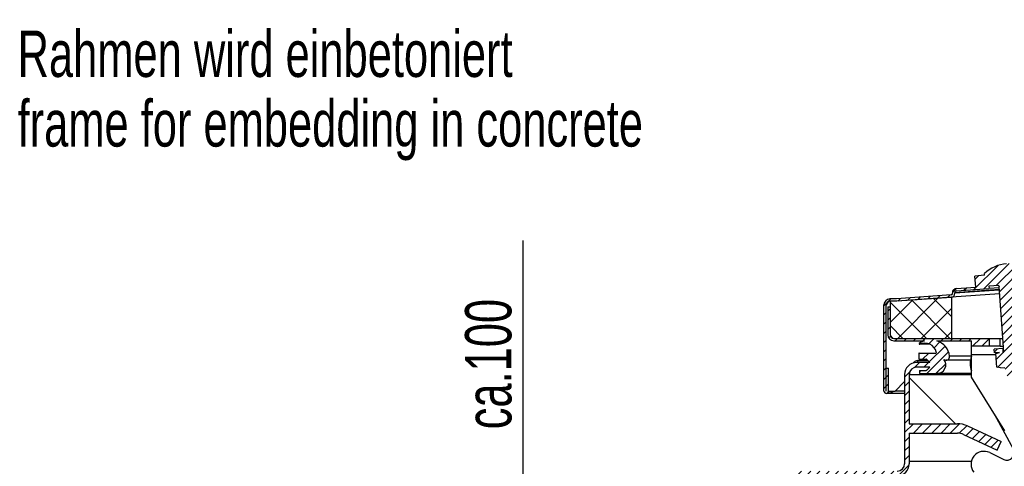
# Model space of a CAD drawing. Header units: millimetres. Extents: x 0 to 4200, y 0 to 2970.
# Tile 10 of 22: x 355 to 885, y 2189 to 2429. Entities that reach past the tile are written whole.
import ezdxf

# ---------------------------------------------------------------- set-up
doc = ezdxf.new("R2010")
doc.units = ezdxf.units.MM
doc.header["$LTSCALE"] = 231
doc.layers.get('0').update_dxf_attribs({"linetype": 'CONTINUOUS'})
for name, color, linetype in [('_2D-BEM', 7, 'CONTINUOUS'), ('_2D-GRUPPEN', 7, 'CONTINUOUS'), ('_ZEICHNUNGSELEM', 7, 'CONTINUOUS')]:
    doc.layers.add(name, color=color, linetype=linetype)
doc.styles.get("Standard").update_dxf_attribs({"font": 'txt', "width": 0.7})
doc.dimstyles.new('DIMSTYLE_1', dxfattribs={"dimtxt": 25, "dimasz": 35, "dimexe": 2, "dimexo": 1, "dimtad": 1, "dimdec": 1, "dimtxsty": 'STANDARD', "dimblk": '_FILLED', "dimblk1": '_FILLED', "dimblk2": '_FILLED', "dimcen": 0.09, "dimadec": 1, "dimazin": 2, "dimtp": 0.3, "dimtm": 0.3, "dimtfac": 1, "dimtdec": -1, "dimtofl": 0, "dimtmove": 0, "dimatfit": 3, "dimldrblk": '_FILLED', "dimfxl": 1, "dimtolj": 1, "dimarcsym": 0})

# ---------------------------------------------------------------- blocks, each defined once
blk = doc.blocks.new('_FILLED')
at = {"color": 0, "linetype": 'BYBLOCK'}
blk.add_solid([(0, 0), (-1, 0.1428571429), (-1, -0.1428571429)], dxfattribs=at)
blk = doc.blocks.new('*D0')
at = {"layer": '_2D-BEM', "color": 2, "linetype": 'CONTINUOUS'}
for p, q in [((625.6724508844, 2131.4980383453), (625.6724508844, 2310.4571519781)), ((619.4224508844, 2183.6710856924), (605.6724508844, 2183.6710856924)), ((683.7211471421, 2183.6710856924), (619.4224508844, 2183.6710856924)), ((625.6724508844, 2183.6710856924), (625.6724508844, 2131.4980383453)), ((625.6724508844, 2079.3249909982), (625.6724508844, 2131.4980383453)), ((619.4224508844, 2079.3249909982), (605.6724508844, 2079.3249909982)), ((769.839093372, 2079.3249909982), (619.4224508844, 2079.3249909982))]:
    blk.add_line(p, q, dxfattribs=at)
at = {"layer": '_2D-BEM', "color": 2, "linetype": 'CONTINUOUS', "xscale": 35, "yscale": 35, "zscale": 35}
for p, rotation in [((625.6724508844, 2183.6710856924), 90), ((625.6724508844, 2079.3249909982), 270)]:
    blk.add_blockref('_FILLED', p, dxfattribs=dict(at, rotation=rotation))
at = {"layer": '_2D-BEM', "color": 2, "linetype": 'CONTINUOUS', "insert": (594.4224508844, 2208.6714376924), "char_height": 25, "width": 152.6785714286, "attachment_point": 1, "rotation": 90, "line_spacing_factor": 0.9}
blk.add_mtext('ca.100', dxfattribs=at)

msp = doc.modelspace()

# ---------------------------------------------------------------- hatches: boundary and pattern name
at = {"linetype": 'CONTINUOUS'}
h = msp.add_hatch(dxfattribs=at)
h.set_pattern_fill('A', color=2, scale=3.5117968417, angle=45, style=0, pattern_type=0)
h.set_pattern_definition([(45, (0, 0), (-2.4832153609, 2.4832153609), [])])
edge = h.paths.add_edge_path()
edge.add_line((1696.7211471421, 2183.6710856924), (1641.3417305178, 2183.6710856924))
edge.add_arc((1641.3417305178, 2191.2916690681), 7.6205833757, 180, 270)
edge.add_line((1633.7211471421, 2191.2916690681), (1633.7211471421, 2238.0505023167))
edge.add_arc((1629.1005637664, 2238.0505023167), 4.6205833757, 0, 90)
edge.add_line((1629.1005637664, 2242.6710856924), (1622.0909032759, 2242.6710856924))
edge.add_line((1622.0909032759, 2242.6710856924), (1624.171025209, 2240.5909637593))
edge.add_arc((1624.5811471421, 2241.0010856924), 0.58, 225, 270)
edge.add_line((1624.5811471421, 2240.4210856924), (1628.1211471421, 2240.4210856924))
edge.add_line((1628.1211471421, 2240.4210856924), (1628.1211471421, 2238.7210856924))
edge.add_line((1618.7211471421, 2238.7210856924), (1628.1211471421, 2238.7210856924))
edge.add_arc((1618.7211471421, 2243.4210856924), 4.7, 141.9878905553, 270)
edge.add_arc((1613.8336388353, 2247.8010856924), 1.9, 172.3377443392, 308.5652107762)
edge.add_arc((1622.1586373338, 2246.6810856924), 10.3, 108.9801928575, 172.3377443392)
edge.add_line((1323.9211471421, 2256.4210856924), (1618.8086522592, 2256.4210856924))
edge.add_arc((1323.9211471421, 2254.6710856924), 1.75, 90, 180)
edge.add_line((1322.1711471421, 2247.6710856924), (1322.1711471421, 2254.6710856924))
edge.add_line((1320.9211471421, 2247.6710856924), (1322.1711471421, 2247.6710856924))
edge.add_line((1320.9211471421, 2247.6710856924), (1320.9211471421, 2254.6710856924))
edge.add_arc((1323.9211471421, 2254.6710856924), 3, 90, 180)
edge.add_line((1323.9211471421, 2257.6710856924), (1661.4404220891, 2257.6710856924))
edge.add_arc((1661.4404220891, 2259.6518107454), 1.9807250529, 270, 360)
edge.add_line((1663.4211471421, 2274.6710856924), (1663.4211471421, 2259.6518107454))
edge.add_line((1664.6711471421, 2274.6710856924), (1663.4211471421, 2274.6710856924))
edge.add_line((1664.6711471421, 2274.6710856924), (1664.6711471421, 2259.6518107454))
edge.add_arc((1661.4404220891, 2259.6518107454), 3.2307250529, 270, 360)
edge.add_line((1625.5086224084, 2256.4210856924), (1661.4404220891, 2256.4210856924))
edge.add_arc((1622.1586373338, 2246.6810856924), 10.3, 53.1301023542, 71.0198071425)
edge.add_arc((1628.1886373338, 2254.7210856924), 0.25, 244.4561633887, 53.1301023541)
edge.add_arc((1625.321147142, 2248.7210856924), 6.4, 64.4561633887, 165.2716043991)
edge.add_arc((1619.615010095, 2250.2210856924), 0.5, 165.2716043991, 270)
edge.add_line((1619.615010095, 2249.7210856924), (1628.4211471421, 2249.7210856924))
edge.add_arc((1628.4211471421, 2249.6210856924), 0.1, 0, 90)
edge.add_line((1628.5211471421, 2249.6210856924), (1628.5211471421, 2246.5510856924))
edge.add_arc((1628.4211471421, 2246.5510856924), 0.1, 270, 360)
edge.add_line((1628.2165410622, 2246.4510856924), (1628.4211471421, 2246.4510856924))
edge.add_arc((1628.2165410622, 2246.5510856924), 0.1, 197.4576031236, 270)
edge.add_line((1628.1211471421, 2246.5210856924), (1628.1211471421, 2246.4210856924))
edge.add_line((1624.5811471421, 2246.4210856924), (1628.1211471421, 2246.4210856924))
edge.add_arc((1624.5811471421, 2245.8410856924), 0.58, 90, 135)
edge.add_line((1624.171025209, 2246.2512076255), (1623.5909032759, 2245.6710856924))
edge.add_line((1629.1005637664, 2245.6710856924), (1623.5909032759, 2245.6710856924))
edge.add_arc((1629.1005637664, 2238.0505023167), 7.6205833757, 0, 90)
edge.add_line((1636.7211471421, 2191.2916690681), (1636.7211471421, 2238.0505023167))
edge.add_arc((1641.3417305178, 2191.2916690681), 4.6205833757, 180, 270)
edge.add_line((1696.7211471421, 2186.6710856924), (1641.3417305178, 2186.6710856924))
edge.add_line((1696.7211471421, 2186.6710856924), (1696.7211471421, 2183.6710856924))
edge = h.paths.add_edge_path()
edge.add_line((827.2791857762, 2183.6710856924), (773.2211471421, 2183.6710856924))
edge.add_line((773.2211471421, 2183.6710856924), (790.2211471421, 2183.6710856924))
edge.add_line((790.2211471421, 2183.6710856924), (790.2211471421, 2181.1710856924))
edge.add_line((773.2211471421, 2181.1710856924), (790.2211471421, 2181.1710856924))
edge.add_arc((773.2211471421, 2183.6710856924), 2.5, 90, 270)
edge.add_line((827.2791857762, 2186.1710856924), (773.2211471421, 2186.1710856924))
edge.add_arc((827.2791857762, 2190.1130470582), 3.9419613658, 270, 360)
edge.add_line((831.2211471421, 2238.2291243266), (831.2211471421, 2190.1130470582))
edge.add_arc((837.6631085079, 2238.2291243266), 6.4419613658, 90, 180)
edge.add_line((844.8513910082, 2244.6710856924), (837.6631085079, 2244.6710856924))
edge.add_line((843.2712690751, 2246.2512076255), (844.8513910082, 2244.6710856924))
edge.add_arc((842.8611471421, 2245.8410856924), 0.58, 45, 90)
edge.add_line((839.3211471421, 2246.4210856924), (842.8611471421, 2246.4210856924))
edge.add_line((839.3211471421, 2246.5210856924), (839.3211471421, 2246.4210856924))
edge.add_arc((839.2257532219, 2246.5510856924), 0.1, 270, 342.5423968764)
edge.add_line((839.0211471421, 2246.4510856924), (839.2257532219, 2246.4510856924))
edge.add_arc((839.0211471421, 2246.5510856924), 0.1, 180, 270)
edge.add_line((838.9211471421, 2249.6210856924), (838.9211471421, 2246.5510856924))
edge.add_arc((839.0211471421, 2249.6210856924), 0.1, 90, 180)
edge.add_line((839.0211471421, 2249.7210856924), (847.8272841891, 2249.7210856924))
edge.add_arc((847.8272841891, 2250.2210856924), 0.5, 270, 14.7283956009)
edge.add_arc((842.1211471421, 2248.7210856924), 6.4, 14.7283956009, 115.5438366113)
edge.add_arc((839.2536569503, 2254.7210856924), 0.25, 126.8698976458, 295.5438366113)
edge.add_arc((845.2836569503, 2246.6810856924), 10.3, 108.9801928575, 126.8698976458)
edge.add_line((825.401872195, 2256.4210856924), (841.9336718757, 2256.4210856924))
edge.add_arc((825.401872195, 2259.6518107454), 3.2307250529, 180, 270)
edge.add_line((822.1711471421, 2274.6710856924), (822.1711471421, 2259.6518107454))
edge.add_line((822.1711471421, 2274.6710856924), (823.4211471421, 2274.6710856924))
edge.add_line((823.4211471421, 2274.6710856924), (823.4211471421, 2259.6518107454))
edge.add_arc((825.401872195, 2259.6518107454), 1.9807250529, 180, 270)
edge.add_line((825.401872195, 2257.6710856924), (876.7711471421, 2257.6710856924))
edge.add_line((876.7711471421, 2257.6710856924), (876.7711471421, 2253.4210856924))
edge.add_line((876.7711471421, 2253.4210856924), (867.2711471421, 2253.4210856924))
edge.add_line((867.2711471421, 2253.4210856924), (867.2711471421, 2256.4210856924))
edge.add_line((848.6336420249, 2256.4210856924), (867.2711471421, 2256.4210856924))
edge.add_arc((845.2836569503, 2246.6810856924), 10.3, 7.6622556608, 71.0198071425)
edge.add_arc((853.6086554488, 2247.8010856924), 1.9, 231.4347892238, 7.6622556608)
edge.add_arc((848.7211471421, 2243.4210856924), 4.7, 270, 38.0121094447)
edge.add_line((839.3211471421, 2238.7210856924), (848.7211471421, 2238.7210856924))
edge.add_line((839.3211471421, 2240.4210856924), (839.3211471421, 2238.7210856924))
edge.add_line((839.3211471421, 2240.4210856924), (842.8611471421, 2240.4210856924))
edge.add_arc((842.8611471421, 2241.0010856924), 0.58, 270, 315)
edge.add_line((844.8513910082, 2242.1710856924), (843.2712690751, 2240.5909637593))
edge.add_line((844.8513910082, 2242.1710856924), (837.6631085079, 2242.1710856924))
edge.add_arc((837.6631085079, 2238.2291243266), 3.9419613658, 90, 180)
edge.add_line((833.7211471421, 2238.2291243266), (833.7211471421, 2211.6710856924))
edge.add_line((833.7211471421, 2211.6710856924), (859.6425577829, 2211.6710856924))
edge.add_arc((859.6425577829, 2198.7484404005), 12.9226452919, 65, 90)
edge.add_line((865.1039036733, 2210.4603344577), (883.1588332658, 2202.0411825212))
edge.add_line((881.0457419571, 2197.509643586), (883.1588332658, 2202.0411825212))
edge.add_line((862.9908123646, 2205.9287955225), (881.0457419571, 2197.509643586))
edge.add_arc((859.6425577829, 2198.7484404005), 7.9226452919, 65, 90)
edge.add_line((833.7211471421, 2206.6710856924), (859.6425577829, 2206.6710856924))
edge.add_line((833.7211471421, 2206.6710856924), (833.7211471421, 2190.1130470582))
edge.add_arc((827.2791857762, 2190.1130470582), 6.4419613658, 270, 360)
edge = h.paths.add_edge_path()
edge.add_line((1663.4904220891, 2277.6710856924), (1659.8711471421, 2277.6710856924))
edge.add_line((1659.8711471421, 2277.6710856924), (1323.7035349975, 2302.1193898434))
edge.add_arc((1323.9211399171, 2305.111487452), 2.9999997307, 179.9999999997, 265.8403992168)
edge.add_line((1320.9211471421, 2305.111487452), (1320.9211471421, 2317.9580493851))
edge.add_line((1320.9211471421, 2317.9580493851), (1322.1711471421, 2317.9580493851))
edge.add_line((1322.1711471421, 2305.111487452), (1322.1711471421, 2317.9580493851))
edge.add_arc((1323.9211399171, 2305.111487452), 1.7499998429, 179.9999999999, 265.8403992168)
edge.add_line((1659.9165412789, 2278.9210856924), (1323.794203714, 2303.3660971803))
edge.add_line((1663.4904220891, 2278.9210856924), (1659.9165412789, 2278.9210856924))
edge.add_arc((1663.4904220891, 2275.6903606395), 3.2307250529, 0, 90)
edge.add_line((1666.7211471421, 2229.2710856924), (1666.7211471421, 2275.6903606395))
edge.add_arc((1665.4711471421, 2229.2710856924), 1.25, 180, 360)
edge.add_line((1664.2211471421, 2229.2710856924), (1664.2211471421, 2241.5710856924))
edge.add_line((1665.4711471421, 2241.5710856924), (1664.2211471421, 2241.5710856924))
edge.add_line((1665.4711471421, 2229.2710856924), (1665.4711471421, 2241.5710856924))
edge.add_line((1665.4711471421, 2229.2710856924), (1665.4711471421, 2275.6903606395))
edge.add_arc((1663.4904220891, 2275.6903606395), 1.9807250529, 0, 90)
edge = h.paths.add_edge_path()
edge.add_line((826.9711471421, 2277.6710856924), (823.351872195, 2277.6710856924))
edge.add_arc((823.351872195, 2275.6903606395), 1.9807250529, 90, 180)
edge.add_line((821.3711471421, 2229.2710856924), (821.3711471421, 2275.6903606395))
edge.add_line((821.3711471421, 2229.2710856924), (821.3711471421, 2241.5710856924))
edge.add_line((821.3711471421, 2241.5710856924), (822.6211471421, 2241.5710856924))
edge.add_line((822.6211471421, 2229.2710856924), (822.6211471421, 2241.5710856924))
edge.add_arc((821.3711471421, 2229.2710856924), 1.25, 180, 360)
edge.add_line((820.1211471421, 2229.2710856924), (820.1211471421, 2275.6903606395))
edge.add_arc((823.351872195, 2275.6903606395), 3.2307250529, 90, 180)
edge.add_line((826.9257530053, 2278.9210856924), (823.351872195, 2278.9210856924))
edge.add_line((856.3227189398, 2281.0590250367), (826.9257530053, 2278.9210856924))
edge.add_arc((856.2683177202, 2281.8070494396), 0.75, 274.1596, 4.1596)
edge.add_line((857.016342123, 2281.8614506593), (856.9982083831, 2282.1107921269))
edge.add_arc((859.2422815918, 2282.2739957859), 2.25, 94.1596, 184.1596)
edge.add_line((859.0790779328, 2284.5180689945), (869.5661318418, 2285.2807560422))
edge.add_line((869.5661318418, 2285.2807560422), (869.1309220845, 2291.2649512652))
edge.add_line((874.2922904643, 2291.6403196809), (869.1309220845, 2291.2649512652))
edge.add_line((874.2922904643, 2291.6403196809), (874.2268710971, 2292.5398451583))
edge.add_arc((887.5872579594, 2278.7507167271), 19.2, 94.1596, 134.0952678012)
edge.add_arc((887.5872579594, 2278.7507167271), 19.2, 54.2239321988, 94.1596)
edge.add_line((898.8773591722, 2293.428306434), (898.811939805, 2294.3278319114))
edge.add_line((907.6209221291, 2294.0641954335), (898.8773591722, 2293.428306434))
edge.add_line((907.6209221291, 2294.0641954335), (910.3669974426, 2334.9721295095))
edge.add_line((910.3669974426, 2334.9721295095), (904.0811441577, 2335.3940874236))
edge.add_line((904.0811441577, 2335.3940874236), (905.7555803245, 2360.3379496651))
edge.add_arc((929.8102717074, 2308.0916511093), 57.5178571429, 98.9193008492, 114.7217914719)
edge.add_line((920.8925199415, 2364.9139846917), (920.9594973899, 2365.9117392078))
edge.add_arc((929.877249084, 2309.089404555), 57.5178581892, 93.9397614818, 98.9193006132)
edge.add_line((925.8583555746, 2365.4735842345), (925.9253330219, 2366.4713387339))
edge.add_arc((929.8102717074, 2308.0916511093), 57.5178571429, 93.099724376, 93.9397616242)
edge.add_line((926.7000505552, 2365.5253556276), (926.7670280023, 2366.5231101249))
edge.add_arc((929.877249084, 2309.089404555), 57.5178581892, 86.5480971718, 93.0997242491)
edge.add_line((933.2734581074, 2365.5051532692), (933.3404355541, 2366.5029077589))
edge.add_arc((929.8102717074, 2308.0916511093), 57.5178571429, 86.1596, 86.5480971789)
edge.add_arc((929.8102717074, 2308.0916511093), 57.5178571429, 81.0261469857, 86.1596)
edge.add_line((938.7821208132, 2364.9054682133), (938.8490982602, 2365.9032227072))
edge.add_arc((929.877249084, 2309.089404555), 57.5178581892, 76.0829275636, 81.0261470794)
edge.add_line((943.6443102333, 2363.9210633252), (943.7112876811, 2364.9188178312))
edge.add_arc((929.8102717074, 2308.0916511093), 57.5178571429, 57.5974085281, 76.0829273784)
edge.add_line((958.957641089, 2331.7103278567), (960.6320772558, 2356.6541900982))
edge.add_line((958.957641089, 2331.7103278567), (952.6717878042, 2332.1322857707))
edge.add_line((950.3248265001, 2297.1699022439), (952.6717878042, 2332.1322857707))
edge.add_line((959.1089173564, 2297.8087386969), (950.3248265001, 2297.1699022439))
edge.add_line((959.1089173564, 2297.8087386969), (959.0434979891, 2298.7082641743))
edge.add_arc((972.363356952, 2284.9161882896), 19.1739406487, 91.1700327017, 134.0021626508)
edge.add_arc((972.363356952, 2284.9161882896), 19.1739406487, 54.3170373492, 91.1700327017)
edge.add_line((983.6129302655, 2299.590830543), (983.5475108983, 2300.4903560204))
edge.add_line((988.8148265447, 2299.9691464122), (983.6129302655, 2299.590830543))
edge.add_line((989.2500363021, 2293.9849511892), (988.8148265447, 2299.9691464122))
edge.add_line((989.2500363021, 2293.9849511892), (1003.6971291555, 2295.0356381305))
edge.add_arc((1003.8603328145, 2292.7915649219), 2.25, 4.1596, 94.1596)
edge.add_line((1006.122539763, 2292.7054271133), (1006.1044060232, 2292.9547685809))
edge.add_arc((1006.8705641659, 2292.759828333), 0.75, 184.1596, 274.1596)
edge.add_line((1163.0480905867, 2303.3660971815), (1006.9249653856, 2292.0118039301))
edge.add_arc((1162.9211543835, 2305.1114874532), 1.7499998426, 274.1596007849, 360)
edge.add_line((1164.6711471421, 2305.1114874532), (1164.6711471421, 2317.9580493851))
edge.add_line((1165.9211471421, 2317.9580493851), (1164.6711471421, 2317.9580493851))
edge.add_line((1165.9211471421, 2305.1114874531), (1165.9211471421, 2317.9580493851))
edge.add_arc((1162.9211543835, 2305.1114874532), 2.9999997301, 274.159600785, 360)
edge.add_line((1163.1387593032, 2302.1193898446), (1007.015634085, 2290.765096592))
edge.add_arc((1006.8705641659, 2292.759828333), 2, 184.1596, 274.1596)
edge.add_line((1004.8758324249, 2292.6147584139), (1004.857698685, 2292.8640998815))
edge.add_arc((1003.8603328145, 2292.7915649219), 1, 4.1596, 94.1596)
edge.add_line((983.7711471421, 2292.3331892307), (1003.787797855, 2293.7889307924))
edge.add_line((983.7711471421, 2292.3331892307), (983.6804784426, 2293.5798965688))
edge.add_line((983.6804784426, 2293.5798965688), (976.7829629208, 2293.0782641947))
edge.add_line((976.7829629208, 2293.0782641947), (976.8223371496, 2292.5368630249))
edge.add_line((976.8223371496, 2292.5368630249), (976.7257294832, 2292.4725171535))
edge.add_line((979.7286768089, 2251.1815701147), (976.7257294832, 2292.4725171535))
edge.add_line((979.7286768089, 2251.1815701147), (979.9829079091, 2251.2000594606))
edge.add_line((979.9829079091, 2251.2000594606), (979.83783799, 2253.1947912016))
edge.add_line((983.7711471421, 2253.4808471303), (979.83783799, 2253.1947912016))
edge.add_line((983.7711471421, 2257.6710856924), (983.7711471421, 2253.4808471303))
edge.add_line((983.7711471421, 2257.6710856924), (1162.9211471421, 2257.6710856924))
edge.add_arc((1162.9211471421, 2254.6710856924), 3, 0, 90)
edge.add_line((1165.9211471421, 2247.6710856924), (1165.9211471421, 2254.6710856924))
edge.add_line((1165.9211471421, 2247.6710856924), (1164.6711471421, 2247.6710856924))
edge.add_line((1164.6711471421, 2247.6710856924), (1164.6711471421, 2254.6710856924))
edge.add_arc((1162.9211471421, 2254.6710856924), 1.75, 0, 90)
edge.add_line((992.2711471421, 2256.4210856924), (1162.9211471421, 2256.4210856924))
edge.add_line((992.2711471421, 2253.4210856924), (992.2711471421, 2256.4210856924))
edge.add_line((992.2711471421, 2253.4210856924), (984.6300393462, 2253.4210856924))
edge.add_line((984.7662669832, 2251.547936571), (984.6300393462, 2253.4210856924))
edge.add_line((984.7662669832, 2251.547936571), (982.0547364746, 2251.3507363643))
edge.add_spline(control_points=[(982.0547364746, 2251.3507363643), (982.2048217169, 2251.3223631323), (982.5125530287, 2251.2641429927), (982.9967056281, 2251.1724199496), (983.3347668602, 2251.1082971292), (983.5075995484, 2251.0754969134)], knot_values=[0, 0, 0, 0, 0.3333333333, 0.6666666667, 1, 1, 1, 1], degree=3, periodic=0)
edge.add_line((984.0617814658, 2243.4554177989), (983.5075995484, 2251.0754969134))
edge.add_spline(control_points=[(982.6640301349, 2242.9728630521), (982.808430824, 2243.0226532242), (983.1045002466, 2243.1247856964), (983.5702870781, 2243.2855945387), (983.8955132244, 2243.397955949), (984.0617814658, 2243.4554177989)], knot_values=[0, 0, 0, 0, 0.3333333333, 0.6666666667, 1, 1, 1, 1], degree=3, periodic=0)
edge.add_line((980.3379704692, 2242.8036968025), (982.6640301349, 2242.9728630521))
edge.add_line((980.5265613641, 2240.2105455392), (980.3379704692, 2242.8036968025))
edge.add_arc((790.8319846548, 2407.5216997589), 252.9368651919, 318.2630733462, 318.5876150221)
edge.add_line((979.575802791, 2239.1387590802), (971.8502399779, 2238.5769056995))
edge.add_arc((1122.3043149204, 2418.3203408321), 234.4016365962, 229.7188100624, 230.0690147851)
edge.add_line((970.7544114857, 2239.4998509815), (970.5658205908, 2242.0930022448))
edge.add_line((968.2397609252, 2241.9238359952), (970.5658205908, 2242.0930022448))
edge.add_spline(control_points=[(966.7868978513, 2242.1990754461), (966.9591136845, 2242.1663922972), (967.2963529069, 2242.1024252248), (967.7805490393, 2242.0106934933), (968.0890778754, 2241.9523222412), (968.2397609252, 2241.9238359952)], knot_values=[0, 0, 0, 0, 0.3333333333, 0.6666666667, 1, 1, 1, 1], degree=3, periodic=0)
edge.add_line((966.7868978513, 2242.1990754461), (966.232715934, 2249.8191545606))
edge.add_spline(control_points=[(966.232715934, 2249.8191545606), (966.3983907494, 2249.8764113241), (966.7228260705, 2249.9884996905), (967.1886547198, 2250.1493234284), (967.4854914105, 2250.2517208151), (967.6304672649, 2250.3017093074)], knot_values=[0, 0, 0, 0, 0.3333333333, 0.6666666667, 1, 1, 1, 1], degree=3, periodic=0)
edge.add_line((967.6304672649, 2250.3017093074), (964.9189367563, 2250.1045091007))
edge.add_line((964.9189367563, 2250.1045091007), (964.7738668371, 2252.0992408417))
edge.add_line((969.5572259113, 2252.4471179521), (964.7738668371, 2252.0992408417))
edge.add_line((969.7022958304, 2250.4523862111), (969.5572259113, 2252.4471179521))
edge.add_line((969.7022958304, 2250.4523862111), (969.9565269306, 2250.470875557))
edge.add_line((969.9565269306, 2250.470875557), (966.9535796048, 2291.7618225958))
edge.add_line((966.9535796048, 2291.7618225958), (966.8486784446, 2291.8115134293))
edge.add_line((966.8093042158, 2292.3529145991), (966.8486784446, 2291.8115134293))
edge.add_line((966.8093042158, 2292.3529145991), (959.6804784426, 2291.834459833))
edge.add_line((959.6804784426, 2291.834459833), (959.7711471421, 2290.5877524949))
edge.add_line((950.2711471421, 2289.8968504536), (959.7711471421, 2290.5877524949))
edge.add_line((950.2711471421, 2289.8968504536), (950.1804784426, 2291.1435577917))
edge.add_line((950.1804784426, 2291.1435577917), (954.3422308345, 2291.4462276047))
edge.add_line((954.3422308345, 2291.4462276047), (954.1971609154, 2293.4409593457))
edge.add_line((954.1971609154, 2293.4409593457), (949.2103315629, 2293.0782845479))
edge.add_line((948.9201917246, 2297.0677480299), (949.2103315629, 2293.0782845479))
edge.add_line((947.1018903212, 2296.9355092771), (948.9201917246, 2297.0677480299))
edge.add_line((947.1018903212, 2296.9355092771), (950.2827027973, 2344.319667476))
edge.add_line((951.7543906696, 2344.2208757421), (950.2827027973, 2344.319667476))
edge.add_line((952.5581200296, 2356.193929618), (951.7543906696, 2344.2208757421))
edge.add_line((952.5581200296, 2356.193929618), (942.1066417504, 2356.8955183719))
edge.add_line((941.0350026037, 2340.9314465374), (942.1066417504, 2356.8955183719))
edge.add_line((937.8421882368, 2341.1457743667), (941.0350026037, 2340.9314465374))
edge.add_line((937.8421882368, 2341.1457743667), (939.5133030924, 2340.5755652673))
edge.add_line((939.5133030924, 2340.5755652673), (939.1190740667, 2334.7027856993))
edge.add_line((939.1190740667, 2334.7027856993), (937.3867415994, 2334.361043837))
edge.add_line((937.3867415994, 2334.361043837), (935.590783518, 2334.481603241))
edge.add_line((935.590783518, 2334.481603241), (927.2052071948, 2209.5627411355))
edge.add_line((927.2052071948, 2209.5627411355), (920.5488930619, 2210.0095674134))
edge.add_line((927.0750131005, 2207.721883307), (920.5488930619, 2210.0095674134))
edge.add_line((927.0750131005, 2207.721883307), (926.0825930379, 2204.8907876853))
edge.add_line((926.0825930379, 2204.8907876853), (911.9271149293, 2209.8528879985))
edge.add_line((912.919534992, 2212.6839836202), (911.9271149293, 2209.8528879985))
edge.add_line((919.2478134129, 2210.4656514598), (912.919534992, 2212.6839836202))
edge.add_line((927.6087476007, 2335.0174228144), (919.2478134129, 2210.4656514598))
edge.add_line((927.6087476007, 2335.0174228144), (925.8127895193, 2335.1379822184))
edge.add_line((924.1416746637, 2335.7081913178), (925.8127895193, 2335.1379822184))
edge.add_line((924.5359036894, 2341.5809708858), (924.1416746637, 2335.7081913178))
edge.add_line((926.2682361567, 2341.9227127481), (924.5359036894, 2341.5809708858))
edge.add_line((923.0754217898, 2342.1370405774), (926.2682361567, 2341.9227127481))
edge.add_line((923.0754217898, 2342.1370405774), (924.1470609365, 2358.101112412))
edge.add_line((924.1470609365, 2358.101112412), (913.6955826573, 2358.8027011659))
edge.add_line((913.6955826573, 2358.8027011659), (912.8918532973, 2346.82964729))
edge.add_line((914.3635411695, 2346.7308555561), (912.8918532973, 2346.82964729))
edge.add_line((910.843858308, 2294.2985884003), (914.3635411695, 2346.7308555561))
edge.add_line((909.0255569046, 2294.1663496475), (910.843858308, 2294.2985884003))
edge.add_line((909.0255569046, 2294.1663496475), (909.3156967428, 2290.1768861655))
edge.add_line((909.3156967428, 2290.1768861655), (904.3288673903, 2289.8142113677))
edge.add_line((904.4739373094, 2287.8194796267), (904.3288673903, 2289.8142113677))
edge.add_line((904.4739373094, 2287.8194796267), (910.1804784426, 2288.2344965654))
edge.add_line((910.1804784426, 2288.2344965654), (910.2711471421, 2286.9877892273))
edge.add_line((900.7711471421, 2286.296887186), (910.2711471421, 2286.9877892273))
edge.add_line((900.7711471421, 2286.296887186), (900.6804784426, 2287.5435945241))
edge.add_line((900.6804784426, 2287.5435945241), (892.0068639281, 2286.9127926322))
edge.add_line((892.0068639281, 2286.9127926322), (892.0503849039, 2286.3143731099))
edge.add_line((894.6181224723, 2251.0076212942), (892.0503849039, 2286.3143731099))
edge.add_line((894.6181224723, 2251.0076212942), (894.8674639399, 2251.0257550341))
edge.add_line((894.8674639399, 2251.0257550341), (894.7223940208, 2253.0204867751))
edge.add_line((899.4598819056, 2253.365027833), (894.7223940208, 2253.0204867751))
edge.add_line((899.6049518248, 2251.370296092), (899.4598819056, 2253.365027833))
edge.add_line((899.6049518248, 2251.370296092), (896.9120639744, 2251.1744517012))
edge.add_line((898.8822230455, 2250.7971838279), (896.9120639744, 2251.1744517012))
edge.add_line((899.4161993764, 2243.4549343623), (898.8822230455, 2250.7971838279))
edge.add_line((897.5213576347, 2242.7965783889), (899.4161993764, 2243.4549343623))
edge.add_line((895.2274161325, 2242.629747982), (897.5213576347, 2242.7965783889))
edge.add_line((895.488541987, 2239.0392308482), (895.2274161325, 2242.629747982))
edge.add_line((894.563711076, 2237.9693300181), (895.488541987, 2239.0392308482))
edge.add_line((894.563711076, 2237.9693300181), (886.584784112, 2237.3890503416))
edge.add_line((886.584784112, 2237.3890503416), (885.5148832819, 2238.3138812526))
edge.add_line((885.5148832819, 2238.3138812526), (885.2537574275, 2241.9043983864))
edge.add_line((882.9598159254, 2241.7375679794), (885.2537574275, 2241.9043983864))
edge.add_line((882.9598159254, 2241.7375679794), (880.9896568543, 2242.1148358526))
edge.add_line((880.9896568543, 2242.1148358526), (880.4556805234, 2249.4570853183))
edge.add_line((880.4556805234, 2249.4570853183), (882.3505222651, 2250.1154412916))
edge.add_line((882.3505222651, 2250.1154412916), (879.6576344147, 2249.9195969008))
edge.add_line((879.6576344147, 2249.9195969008), (879.5125644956, 2251.9143286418))
edge.add_line((884.2500523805, 2252.2588696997), (879.5125644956, 2251.9143286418))
edge.add_line((884.3951222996, 2250.2641379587), (884.2500523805, 2252.2588696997))
edge.add_line((884.3951222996, 2250.2641379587), (884.6444637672, 2250.2822716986))
edge.add_line((884.6444637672, 2250.2822716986), (882.0767261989, 2285.5890235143))
edge.add_line((882.0332052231, 2286.1874430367), (882.0767261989, 2285.5890235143))
edge.add_line((882.0332052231, 2286.1874430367), (876.6804784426, 2285.7981577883))
edge.add_line((876.6804784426, 2285.7981577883), (876.7711471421, 2284.5514504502))
edge.add_line((859.1697466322, 2283.2713616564), (876.7711471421, 2284.5514504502))
edge.add_arc((859.2422815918, 2282.2739957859), 1, 94.1596, 184.1596)
edge.add_line((858.2630494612, 2281.9521193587), (858.2449157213, 2282.2014608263))
edge.add_arc((856.2683177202, 2281.8070494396), 2, 274.1596, 4.1596)
edge.add_line((856.4133876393, 2279.8123176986), (826.9711471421, 2277.6710856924))
edge.add_line((977.6352588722, 2295.1455308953), (976.6378930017, 2295.0729959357))
edge.add_line((977.3451190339, 2299.1349943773), (977.6352588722, 2295.1455308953))
edge.add_line((976.8464360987, 2299.0987268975), (977.3451190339, 2299.1349943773))
edge.add_arc((976.8827035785, 2298.6000439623), 0.5, 94.1596, 184.1595999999)
edge.add_line((976.3840206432, 2298.5637764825), (976.6378930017, 2295.0729959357))
edge.add_line((966.6642342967, 2294.3476463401), (965.6668684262, 2294.2751113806))
edge.add_line((966.4103619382, 2297.8384268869), (966.6642342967, 2294.3476463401))
edge.add_arc((965.9116790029, 2297.8021594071), 0.5, 4.1595999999, 94.1596)
edge.add_line((965.3767285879, 2298.2645748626), (965.8754115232, 2298.3008423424))
edge.add_line((965.3767285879, 2298.2645748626), (965.6668684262, 2294.2751113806))
edge = h.paths.add_edge_path()
edge.add_line((900.7711471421, 2257.6710856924), (910.2711471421, 2257.6710856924))
edge.add_line((910.2711471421, 2257.6710856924), (910.2711471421, 2256.4210856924))
edge.add_line((910.2711471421, 2253.4210856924), (910.2711471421, 2256.4210856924))
edge.add_line((910.2711471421, 2253.4210856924), (900.7711471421, 2253.4210856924))
edge.add_line((900.7711471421, 2257.6710856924), (900.7711471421, 2253.4210856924))
edge = h.paths.add_edge_path()
edge.add_line((950.2711471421, 2257.6710856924), (959.7711471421, 2257.6710856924))
edge.add_line((959.7711471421, 2257.6710856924), (959.7711471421, 2253.4210856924))
edge.add_line((959.7711471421, 2253.4210856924), (950.2711471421, 2253.4210856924))
edge.add_line((950.2711471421, 2253.4210856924), (950.2711471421, 2256.4210856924))
edge.add_line((950.2711471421, 2257.6710856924), (950.2711471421, 2256.4210856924))
edge = h.paths.add_edge_path()
edge.add_line((1166.4211471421, 2482.6351873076), (1166.4211471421, 2232.6710856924))
edge.add_arc((1165.9211471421, 2479.1710856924), 3.5, 81.7867892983, 90)
edge.add_line((1140.3373981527, 2482.6710856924), (1165.9211471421, 2482.6710856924))
edge.add_arc((1140.3373981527, 2486.9710856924), 4.3, 179, 270)
edge.add_line((1136.1428620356, 2493.050633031), (1136.0380530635, 2487.0461310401))
edge.add_arc((1155.8311471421, 2487.6710856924), 20.41, 164.7177573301, 180)
edge.add_line((1135.4211471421, 2487.6710856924), (1135.4211471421, 2467.6710856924))
edge.add_line((1133.9211471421, 2467.6710856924), (1135.4211471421, 2467.6710856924))
edge.add_line((1133.9211471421, 2487.6710856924), (1133.9211471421, 2467.6710856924))
edge.add_arc((1155.8311471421, 2487.6710856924), 21.91, 116.3715832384, 180)
edge.add_arc((1243.4211471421, 2311.0022202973), 219.1, 90, 116.3715832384)
edge.add_arc((1243.4211471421, 2311.0022202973), 219.1, 63.6284167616, 90)
edge.add_arc((1331.0111471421, 2487.6710856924), 21.91, 0, 63.6284167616)
edge.add_line((1352.9211471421, 2487.6710856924), (1352.9211471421, 2467.6710856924))
edge.add_line((1351.4211471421, 2467.6710856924), (1352.9211471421, 2467.6710856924))
edge.add_line((1351.4211471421, 2487.6710856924), (1351.4211471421, 2467.6710856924))
edge.add_arc((1331.0111471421, 2487.6710856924), 20.41, 0, 15.2822426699)
edge.add_line((1350.6994322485, 2493.050633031), (1350.8042412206, 2487.0461310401))
edge.add_arc((1346.5048961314, 2486.9710856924), 4.3, 270, 1)
edge.add_line((1348.4211471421, 2482.6710856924), (1346.5048961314, 2482.6710856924))
edge.add_arc((1348.4211471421, 2481.6710856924), 1, 0, 90)
edge.add_line((1349.4211471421, 2468.6710856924), (1349.4211471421, 2481.6710856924))
edge.add_arc((1348.4211471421, 2468.6710856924), 1, 270, 360)
edge.add_line((1321.4211471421, 2467.6710856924), (1348.4211471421, 2467.6710856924))
edge.add_arc((1321.4211471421, 2468.6710856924), 1, 180, 270)
edge.add_line((1320.4211471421, 2481.6710856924), (1320.4211471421, 2468.6710856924))
edge.add_arc((1321.4211471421, 2481.6710856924), 1, 90, 180)
edge.add_line((1320.9211471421, 2482.6710856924), (1321.4211471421, 2482.6710856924))
edge.add_arc((1320.9211471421, 2479.1710856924), 3.5, 90, 98.2132107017)
edge.add_line((1320.4211471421, 2482.6351873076), (1320.4211471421, 2232.6710856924))
edge.add_line((1318.9211471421, 2232.6710856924), (1320.4211471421, 2232.6710856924))
edge.add_line((1318.9211471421, 2482.0433670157), (1318.9211471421, 2232.6710856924))
edge.add_arc((1320.9211471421, 2479.1710856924), 3.5, 124.849904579, 180)
edge.add_line((1317.4211471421, 2479.1710856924), (1317.4211471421, 2474.6710856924))
edge.add_line((1316.6211471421, 2474.6710856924), (1317.4211471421, 2474.6710856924))
edge.add_line((1316.6211471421, 2479.1710856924), (1316.6211471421, 2474.6710856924))
edge.add_arc((1320.9211471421, 2479.1710856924), 4.3, 90, 180)
edge.add_line((1320.9211471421, 2483.4710856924), (1346.5050179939, 2483.4710856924))
edge.add_arc((1346.5050179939, 2486.9710856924), 3.5, 270, 1)
edge.add_line((1349.8711471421, 2494.6710856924), (1350.0044849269, 2487.032169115))
edge.add_line((1349.8711471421, 2494.6710856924), (1350.1832127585, 2494.6710856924))
edge.add_arc((1331.0111471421, 2487.6710856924), 20.41, 20.0578732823, 63.6284167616)
edge.add_arc((1243.4211471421, 2311.0022202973), 217.6, 63.6284167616, 90)
edge.add_arc((1243.4211471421, 2311.0022202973), 217.6, 90, 116.3715832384)
edge.add_arc((1155.8311471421, 2487.6710856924), 20.41, 116.3715832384, 159.9421267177)
edge.add_line((1136.6590815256, 2494.6710856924), (1136.9711471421, 2494.6710856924))
edge.add_line((1136.9711471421, 2494.6710856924), (1136.8378093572, 2487.032169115))
edge.add_arc((1140.3372762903, 2486.9710856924), 3.5, 179, 270)
edge.add_line((1140.3372762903, 2483.4710856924), (1165.9211471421, 2483.4710856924))
edge.add_arc((1165.9211471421, 2479.1710856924), 4.3, 0, 90)
edge.add_line((1170.2211471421, 2479.1710856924), (1170.2211471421, 2474.6710856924))
edge.add_line((1169.4211471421, 2474.6710856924), (1170.2211471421, 2474.6710856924))
edge.add_line((1169.4211471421, 2479.1710856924), (1169.4211471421, 2474.6710856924))
edge.add_arc((1165.9211471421, 2479.1710856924), 3.5, 0, 55.150095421)
edge.add_line((1167.9211471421, 2482.0433670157), (1167.9211471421, 2232.6710856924))
edge.add_line((1166.4211471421, 2232.6710856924), (1167.9211471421, 2232.6710856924))
edge = h.paths.add_edge_path()
edge.add_line((953.7044981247, 2200.2880971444), (953.7044981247, 2203.2880971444))
edge.add_line((963.1413790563, 2203.2880971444), (953.7044981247, 2203.2880971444))
edge.add_line((963.1413790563, 2203.2880971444), (963.1413790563, 2200.2880971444))
edge.add_line((963.1413790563, 2200.2880971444), (953.7044981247, 2200.2880971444))
edge = h.paths.add_edge_path()
edge.add_line((929.8377961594, 2200.2880971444), (929.8377961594, 2203.2880971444))
edge.add_line((929.8377961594, 2200.2880971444), (896.4009152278, 2200.2880971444))
edge.add_line((896.4009152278, 2203.2880971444), (896.4009152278, 2200.2880971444))
edge.add_line((929.8377961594, 2203.2880971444), (896.4009152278, 2203.2880971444))
edge = h.paths.add_edge_path()
edge.add_arc((951.3688522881, 2681.5034756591), 34, 96.4631669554, 256.0416201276)
edge.add_arc((947.8793538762, 2712.3064528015), 3, 86.1596, 96.4631669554)
edge.add_line((966.1292009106, 2714.0881254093), (948.0802862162, 2715.2997162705))
edge.add_arc((965.9282685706, 2711.0948619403), 3, 75.8560330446, 86.1596)
edge.add_arc((958.3531337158, 2681.0346335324), 34, 15.4609610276, 75.8560330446)
edge.add_arc((994.0141984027, 2690.8981586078), 3.000001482, 195.4609303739, 266.1595436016)
edge.add_line((993.8132631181, 2687.9048953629), (999.8770815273, 2687.4978422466))
edge.add_spline(control_points=[(999.8770773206, 2687.4977795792), (999.9546617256, 2687.492571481), (1000.109311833, 2687.4755885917), (1000.3410671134, 2687.430318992), (1000.5685634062, 2687.3650858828), (1000.7906831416, 2687.2799857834), (1001.0073998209, 2687.1751187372), (1001.2159674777, 2687.0509578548), (1001.4140783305, 2686.908508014), (1001.601611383, 2686.7478974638), (1001.7777032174, 2686.569030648), (1001.9406858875, 2686.372662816), (1002.0906070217, 2686.1577448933), (1002.2255430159, 2685.9250466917), (1002.3445855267, 2685.6742843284), (1002.4465928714, 2685.4051201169), (1002.5303545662, 2685.1164436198), (1002.5939391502, 2684.8086130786), (1002.6350877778, 2684.483101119), (1002.6515902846, 2684.1469995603), (1002.645431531, 2683.9168776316), (1002.6377930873, 2683.8002406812)], knot_values=[0, 0, 0, 0, 0.0526315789, 0.1052631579, 0.1578947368, 0.2105263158, 0.2631578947, 0.3157894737, 0.3684210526, 0.4210526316, 0.4736842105, 0.5263157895, 0.5789473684, 0.6315789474, 0.6842105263, 0.7368421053, 0.7894736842, 0.8421052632, 0.8947368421, 0.9473684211, 1, 1, 1, 1], degree=3, periodic=0)
edge.add_line((1002.6365695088, 2683.7817803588), (1002.637794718, 2683.8002405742))
edge.add_line((1002.1034654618, 2675.8401972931), (1002.6365695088, 2683.7817803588))
edge.add_arc((999.1102019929, 2676.0411296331), 3, 266.1596, 356.1596)
edge.add_line((993.9882869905, 2673.3782027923), (998.9092696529, 2673.0478661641))
edge.add_arc((993.7873546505, 2670.3849393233), 3, 86.1596, 163.2719397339)
edge.add_arc((958.3531337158, 2681.0346335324), 34, 276.2775798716, 343.2719397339)
edge.add_arc((962.3989118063, 2644.2564918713), 2.9999997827, 96.2775654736, 176.1595911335)
edge.add_line((959.405649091, 2644.457424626), (946.8673476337, 2457.6759452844))
edge.add_arc((943.8740841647, 2457.8768776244), 3, 280.6371121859, 356.1596)
edge.add_arc((944.6124361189, 2453.9456136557), 1, 100.637112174, 176.1596)
edge.add_line((943.6146816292, 2454.0125911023), (941.8732680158, 2428.0709743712))
edge.add_arc((938.8800045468, 2428.2719067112), 3, 266.1596, 356.1596)
edge.add_line((938.6790722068, 2425.2786432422), (936.6835632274, 2425.4125981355))
edge.add_arc((936.8844955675, 2428.4058616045), 3, 176.1596, 266.1596)
edge.add_line((935.6326457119, 2454.5484106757), (933.8912320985, 2428.6067939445))
edge.add_arc((934.6348912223, 2454.6153881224), 1, 356.1596, 86.1596)
edge.add_line((934.7018686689, 2455.613142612), (919.735551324, 2456.6178043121))
edge.add_arc((919.936483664, 2459.6110677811), 3, 176.1596, 266.1596)
edge.add_line((917.6129946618, 2469.7895450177), (916.9432201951, 2459.8120001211))
edge.add_arc((920.6062581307, 2469.5886126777), 3, 86.1596, 176.1596)
edge.add_line((921.7786881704, 2472.5166612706), (920.8071904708, 2472.5818761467))
edge.add_arc((921.5777558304, 2469.5233978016), 3, 356.1596, 86.1596)
edge.add_line((924.3700869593, 2466.3292019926), (924.5710192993, 2469.3224654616))
edge.add_arc((927.3633504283, 2466.1282696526), 3, 176.1596, 266.1596)
edge.add_line((930.1819383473, 2462.932311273), (927.1624180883, 2463.1350061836))
edge.add_arc((930.3828706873, 2465.925574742), 3, 266.1596, 356.1596)
edge.add_line((945.4370862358, 2645.3951088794), (933.3761341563, 2465.724642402))
edge.add_arc((942.4438231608, 2645.5960409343), 2.9999998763, 356.1596049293, 76.0416279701)
edge.add_line((964.5649946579, 2704.7022919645), (948.3760907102, 2705.7890236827))
edge.add_arc((948.1751582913, 2702.7957590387), 3.0000005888, 86.1595999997, 98.5303510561)
edge.add_arc((951.3688438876, 2681.5034666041), 24.5304759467, 98.5303493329, 253.7863506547)
edge.add_arc((945.3571077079, 2660.8293191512), 3.0000005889, 253.786348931, 266.1596000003)
edge.add_line((945.156175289, 2657.8360545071), (961.3467357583, 2656.7492115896))
edge.add_arc((961.5476681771, 2659.7424762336), 3.0000005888, 266.1596000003, 278.5326126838)
edge.add_arc((958.353142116, 2681.0346425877), 24.5304759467, 278.5326109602, 73.7886122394)
edge.add_arc((964.364062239, 2701.7090273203), 3.0000005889, 73.7886105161, 86.1595999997)
at = {"layer": '_2D-GRUPPEN', "linetype": 'CONTINUOUS'}
h = msp.add_hatch(dxfattribs=at)
h.set_pattern_fill('1', color=2, scale=8.9488636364, angle=45, style=0, pattern_type=0)
h.set_pattern_definition([(45, (0, 0), (-6.3278021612, 6.3278021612), []), (135, (0, 0), (-6.3278021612, -6.3278021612), [])])
edge = h.paths.add_edge_path()
edge.add_line((826.9970941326, 2277.637131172), (823.4470941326, 2277.637131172))
edge.add_line((823.4470941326, 2277.637131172), (823.4470941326, 2259.6178562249))
edge.add_arc((825.4278191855, 2259.6178562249), 1.9807250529, 180, 270)
edge.add_line((825.4278191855, 2257.637131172), (856.3979487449, 2257.637131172))
edge.add_line((856.4393346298, 2279.7783631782), (856.3979487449, 2257.637131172))
edge.add_line((856.4393346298, 2279.7783631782), (826.9970941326, 2277.637131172))

# ---------------------------------------------------------------- linework, layer by layer
at = {"color": 7, "linetype": 'CONTINUOUS'}
for p, q in [((874.2922904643, 2291.6403196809), (869.1309220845, 2291.2649512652)), ((874.2922904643, 2291.6403196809), (874.2268710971, 2292.5398451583)), ((869.5661318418, 2285.2807560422), (869.1309220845, 2291.2649512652)), ((882.0332052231, 2286.1874430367), (876.6804784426, 2285.7981577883)), ((882.0332052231, 2286.1874430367), (882.0767261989, 2285.5890235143)), ((856.3227189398, 2281.0590250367), (826.9257530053, 2278.9210856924)), ((882.3596125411, 2281.6992966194), (856.4133876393, 2279.8123176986)), ((857.016342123, 2281.8614506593), (856.9982083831, 2282.1107921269)), ((858.2630494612, 2281.9521193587), (858.2449157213, 2282.2014608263)), ((859.0790779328, 2284.5180689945), (869.5661318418, 2285.2807560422)), ((859.1697466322, 2283.2713616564), (876.7711471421, 2284.5514504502)), ((876.6804784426, 2285.7981577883), (876.7711471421, 2284.5514504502)), ((882.1238739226, 2284.9407356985), (876.7711471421, 2284.5514504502)), ((884.6444637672, 2250.2822716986), (882.0767261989, 2285.5890235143)), ((820.1211471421, 2229.2710856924), (820.1211471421, 2275.6903606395)), ((821.3711471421, 2229.2710856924), (821.3711471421, 2275.6903606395)), ((826.9257530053, 2278.9210856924), (823.351872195, 2278.9210856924)), ((826.9711471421, 2277.6710856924), (823.351872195, 2277.6710856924)), ((856.4133876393, 2279.8123176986), (826.9711471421, 2277.6710856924)), ((822.1711471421, 2274.6710856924), (822.1711471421, 2259.6518107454)), ((822.1711471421, 2274.6710856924), (823.4211471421, 2274.6710856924)), ((823.4211471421, 2274.6710856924), (823.4211471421, 2259.6518107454)), ((825.401872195, 2257.6710856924), (876.7711471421, 2257.6710856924)), ((825.401872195, 2256.4210856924), (841.9336718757, 2256.4210856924)), ((839.3614573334, 2254.4710856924), (839.2852309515, 2254.4710856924)), ((844.9237241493, 2254.4710856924), (839.3614573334, 2254.4710856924)), ((848.6336420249, 2256.4210856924), (867.2711471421, 2256.4210856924)), ((867.2711471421, 2253.4210856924), (867.2711471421, 2256.4210856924)), ((876.7711471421, 2257.6710856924), (882.7711471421, 2257.6710856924)), ((876.7711471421, 2257.6710856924), (876.7711471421, 2253.4210856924)), ((882.7711471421, 2257.6710856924), (884.1071009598, 2257.6710856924)), ((838.9211471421, 2249.6210856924), (838.9211471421, 2246.5510856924)), ((839.0211471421, 2249.7210856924), (847.8272841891, 2249.7210856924)), ((876.7711471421, 2253.4210856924), (867.2711471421, 2253.4210856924)), ((867.2711471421, 2248.8005023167), (867.2711471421, 2253.4210856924)), ((882.7711471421, 2253.4210856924), (876.7711471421, 2253.4210856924)), ((884.2500523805, 2252.2588696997), (879.5125644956, 2251.9143286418)), ((879.6576344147, 2249.9195969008), (879.5125644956, 2251.9143286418)), ((882.3505222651, 2250.1154412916), (879.6576344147, 2249.9195969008)), ((880.4556805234, 2249.4570853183), (882.3505222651, 2250.1154412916)), ((880.9896568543, 2242.1148358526), (880.4556805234, 2249.4570853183)), ((882.7711471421, 2253.4210856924), (884.4161887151, 2253.4210856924)), ((884.2500523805, 2252.2588696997), (884.4993938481, 2252.2770034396)), ((884.3951222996, 2250.2641379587), (884.2500523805, 2252.2588696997)), ((884.3951222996, 2250.2641379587), (884.6444637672, 2250.2822716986)), ((844.8513910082, 2244.6710856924), (837.6631085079, 2244.6710856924)), ((838.3417305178, 2245.6710856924), (843.8513910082, 2245.6710856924)), ((838.3417305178, 2244.6710856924), (838.3417305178, 2245.6710856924)), ((839.0211471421, 2246.4510856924), (839.2257532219, 2246.4510856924)), ((839.3211471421, 2246.4510856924), (839.2257532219, 2246.4510856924)), ((839.3211471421, 2246.5210856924), (839.3211471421, 2246.4210856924)), ((839.3211471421, 2246.4210856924), (842.8611471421, 2246.4210856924)), ((843.2712690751, 2246.2512076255), (844.8513910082, 2244.6710856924)), ((866.7323147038, 2245.9010856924), (853.6086554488, 2245.9010856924)), ((867.2711471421, 2236.8005023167), (867.2711471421, 2248.8005023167)), ((821.3711471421, 2229.2710856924), (821.3711471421, 2241.5710856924)), ((821.3711471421, 2241.5710856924), (822.6211471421, 2241.5710856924)), ((822.6211471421, 2229.2710856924), (822.6211471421, 2241.5710856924)), ((844.8513910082, 2242.1710856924), (837.6631085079, 2242.1710856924)), ((839.3211471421, 2240.4210856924), (842.8611471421, 2240.4210856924)), ((839.3211471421, 2240.4210856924), (839.3211471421, 2238.7210856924)), ((839.3211471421, 2238.7210856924), (848.7211471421, 2238.7210856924)), ((844.8513910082, 2242.1710856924), (843.2712690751, 2240.5909637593)), ((867.2711471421, 2238.7210856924), (848.7211471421, 2238.7210856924)), ((882.9598159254, 2241.7375679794), (880.9896568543, 2242.1148358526)), ((882.9598159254, 2241.7375679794), (885.2537574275, 2241.9043983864)), ((831.2211471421, 2234.4210856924), (826.0711471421, 2229.2710856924)), ((831.2211471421, 2238.2291243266), (831.2211471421, 2190.1130470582)), ((833.7211471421, 2238.2291243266), (833.7211471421, 2211.6710856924)), ((833.7211471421, 2236.6710856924), (858.7211471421, 2211.6710856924)), ((885.219097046, 2207.9086805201), (867.2711471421, 2236.8005023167)), ((831.2211471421, 2228.0210856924), (821.4156090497, 2228.0210856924)), ((822.6211471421, 2229.2710856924), (826.0711471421, 2229.2710856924)), ((889.8626778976, 2197.932529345), (879.8502130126, 2216.55127433)), ((833.7211471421, 2211.6710856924), (859.6425577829, 2211.6710856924)), ((833.7211471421, 2206.6710856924), (859.6425577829, 2206.6710856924)), ((833.7211471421, 2206.6710856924), (833.7211471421, 2190.1130470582)), ((865.1039036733, 2210.4603344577), (883.1588332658, 2202.0411825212)), ((862.9908123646, 2205.9287955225), (881.0457419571, 2197.509643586)), ((881.0457419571, 2197.509643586), (883.1588332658, 2202.0411825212)), ((877.0528935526, 2196.1012581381), (884.5924102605, 2192.4398802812))]:
    msp.add_line(p, q, dxfattribs=at)
at = {"color": 9, "linetype": 'CONTINUOUS'}
for p, q in [((882.1964088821, 2283.943369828), (858.2449157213, 2282.2014608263)), ((882.214542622, 2283.6940283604), (858.2630494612, 2281.9521193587)), ((844.8756914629, 2254.4955217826), (839.3614573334, 2254.4955217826)), ((882.7711471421, 2253.4210856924), (882.7711471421, 2257.6710856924)), ((867.2711471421, 2248.0544190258), (855.4916908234, 2248.0544190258)), ((880.5034315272, 2248.8005023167), (867.2711471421, 2248.8005023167)), ((867.2711471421, 2238.0505023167), (833.7211471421, 2238.0505023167)), ((831.2211471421, 2229.2710856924), (826.0711471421, 2229.2710856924)), ((867.1584601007, 2191.2916690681), (833.7211471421, 2191.2916690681))]:
    msp.add_line(p, q, dxfattribs=at)
at = {"color": 7, "linetype": 'CONTINUOUS'}
for centre, radius, start, end in [((887.5872579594, 2278.7507167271), 19.2, 94.1596, 134.0952678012), ((856.2683177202, 2281.8070494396), 0.75, 274.1596, 4.1596), ((856.2683177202, 2281.8070494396), 2, 274.1596, 4.1596), ((859.2422815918, 2282.2739957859), 2.25, 94.1596, 184.1596), ((859.2422815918, 2282.2739957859), 1, 94.1596, 184.1596), ((823.351872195, 2275.6903606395), 3.2307250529, 90, 180), ((823.351872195, 2275.6903606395), 1.9807250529, 90, 180), ((825.401872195, 2259.6518107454), 3.2307250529, 180, 270), ((825.401872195, 2259.6518107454), 1.9807250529, 180, 270), ((839.2536569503, 2254.7210856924), 0.25, 126.8698976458, 295.5438366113), ((845.2836569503, 2246.6810856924), 10.3, 108.9801928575, 126.8698976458), ((842.1211471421, 2248.7210856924), 6.4, 14.7283956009, 115.5438366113), ((845.2836569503, 2246.6810856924), 10.3, 7.6622556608, 71.0198071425), ((839.0211471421, 2249.6210856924), 0.1, 90, 180), ((847.8272841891, 2250.2210856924), 0.5, 270, 14.7283956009), ((837.6631085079, 2238.2291243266), 6.4419613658, 90, 180), ((839.0211471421, 2246.5510856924), 0.1, 180, 270), ((839.2257532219, 2246.5510856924), 0.1, 270, 342.5423968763), ((842.8611471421, 2245.8410856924), 0.58, 45, 90), ((848.7211471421, 2243.4210856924), 4.7, 270, 38.0121094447), ((853.6086554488, 2247.8010856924), 1.9, 231.4347892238, 7.6622556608), ((877.5690631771, 2244.0184471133), 11, 159.4605560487, 200.5724867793), ((837.6631085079, 2238.2291243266), 3.9419613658, 90, 180), ((838.3417006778, 2238.0505177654), 4.6205504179, 151.7692897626, 177.7848095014), ((842.8611471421, 2241.0010856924), 0.58, 270, 315), ((821.3711471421, 2229.2710856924), 1.25, 180, 360), ((859.6425577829, 2198.7484404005), 12.9226452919, 65, 90), ((859.6425577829, 2198.7484404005), 7.9226452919, 65, 90), ((873.9950206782, 2189.8044801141), 7, 64.0976309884, 218.00350938), ((886.3397661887, 2196.0380391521), 4, 244.0976309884, 28.2697021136), ((827.2791857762, 2190.1130470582), 3.9419613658, 270, 360), ((827.2791857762, 2190.1130470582), 6.4419613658, 270, 360)]:
    msp.add_arc(centre, radius, start, end, dxfattribs=at)
for points, knots in [([(823.351872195, 2277.6710856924), (822.9692814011, 2277.6710856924), (822.3901484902, 2277.1840987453), (821.8451237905, 2276.4315760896), (821.5332230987, 2275.9449489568), (821.3711471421, 2275.6903606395)], [0, 0, 0, 0, 0.4006986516, 0.6839149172, 1, 1, 1, 1]), ([(821.9240569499, 2277.0619906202), (821.8770554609, 2276.9529729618), (821.6861799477, 2276.4984178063), (821.5072249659, 2276.039005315), (821.3711471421, 2275.6903606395)], [0, 0, 0, 0, 0.2408183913, 1, 1, 1, 1]), ([(823.4211471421, 2259.6518107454), (823.4671192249, 2259.5340257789), (823.6464061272, 2259.0748421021), (823.8289481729, 2258.6167764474), (823.9740422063, 2258.2801949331)], [0, 0, 0, 0, 0.2564875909, 1, 1, 1, 1]), ([(823.4211471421, 2259.6518107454), (823.5832820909, 2259.3971297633), (823.895112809, 2258.9106074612), (824.4401652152, 2258.1581093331), (825.0191577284, 2257.6710856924), (825.401872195, 2257.6710856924)], [0, 0, 0, 0, 0.3162019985, 0.5991694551, 1, 1, 1, 1]), ([(838.3417305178, 2245.6710856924), (837.8876570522, 2245.6710856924), (836.9030094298, 2245.4170179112), (836.1310535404, 2244.7783681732), (835.7797361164, 2244.3923222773)], [0, 0, 0, 0, 0.4652172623, 1, 1, 1, 1]), ([(826.0711471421, 2229.2710856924), (825.3064051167, 2228.9485523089), (824.1706801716, 2228.4684504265), (822.593657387, 2228.0883945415), (821.8048235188, 2228.0210889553), (821.4156088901, 2228.0210858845)], [0, 0, 0, 0, 0.5131018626, 0.7593821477, 1, 1, 1, 1])]:
    msp.add_open_spline(points, degree=3, knots=knots, dxfattribs=at)
at = {"layer": '_2D-GRUPPEN', "color": 7, "linetype": 'CONTINUOUS'}
for p, q in [((826.9970941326, 2277.637131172), (823.4470941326, 2277.637131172)), ((823.4470941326, 2277.637131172), (823.4470941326, 2259.6178562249)), ((856.4393346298, 2279.7783631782), (826.9970941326, 2277.637131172)), ((856.4393346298, 2279.7783631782), (856.3979487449, 2257.637131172)), ((825.4278191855, 2257.637131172), (856.3979487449, 2257.637131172))]:
    msp.add_line(p, q, dxfattribs=at)
msp.add_arc((825.4278191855, 2259.6178562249), 1.9807250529, 180, 270, dxfattribs=at)

# ---------------------------------------------------------------- texts
at = {"layer": '_ZEICHNUNGSELEM', "color": 2, "linetype": 'CONTINUOUS', "insert": (353.4067464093, 2423.5276705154), "char_height": 25, "width": 813.3928571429, "attachment_point": 1, "line_spacing_factor": 0.9}
msp.add_mtext('Rahmen wird einbetoniert\\Pframe for embedding in concrete', dxfattribs=at)

# ---------------------------------------------------------------- dimensions: what is measured, and where the dimension line sits
at = {"layer": '_2D-BEM', "color": 2, "linetype": 'CONTINUOUS'}
dim = msp.add_linear_dim(base=(625.6724508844, 2079.3249909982), p1=(684.7211471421, 2183.6710856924), p2=(770.839093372, 2079.3249909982), angle=270, text='ca.100', dimstyle='DIMSTYLE_1', dxfattribs=at)
dim.commit()
dim.dimension.update_dxf_attribs({"geometry": '*D0', "text_midpoint": (625.6724508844, 2259.5642948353), "dimtype": 160})

doc.saveas('drawing.dxf')
